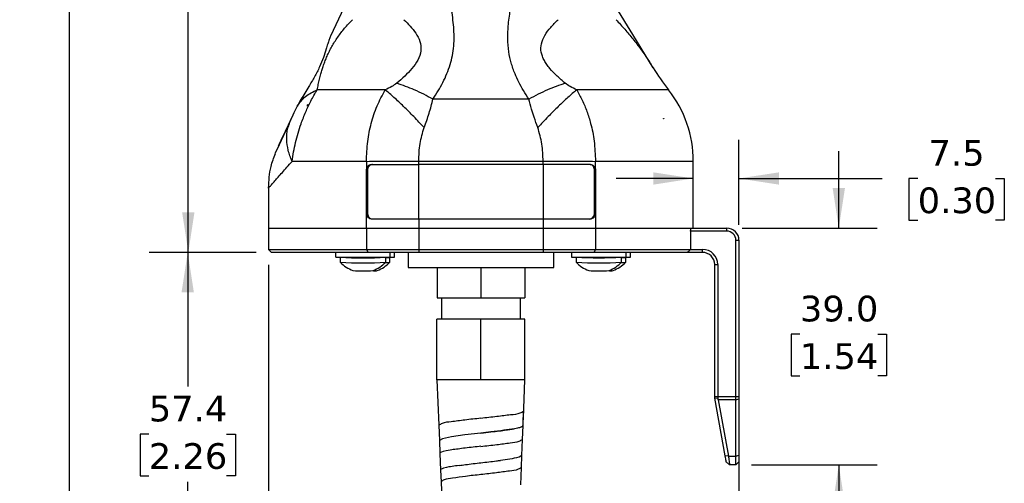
# Model space of a CAD drawing. Header units: millimetres. Extents: x 13 to 546, y 13 to 419.
# Tile 3 of 21: x 132 to 294, y 148 to 225. Entities that reach past the tile are written whole.
import ezdxf

# ---------------------------------------------------------------- set-up
doc = ezdxf.new("R2010")
doc.units = ezdxf.units.MM
doc.header["$LTSCALE"] = 2
doc.linetypes.add('SLD-Solid', pattern=[0])
doc.layers.add('DIMENSIONS', color=140, linetype='SLD-Solid', lineweight=25)
doc.styles.add('SLDTEXTSTYLE0', font='VERDANA.TTF')
doc.dimstyles.new('SLDDIMSTYLE0', dxfattribs={"dimtxt": 4.316016, "dimasz": 6.604, "dimexe": 0, "dimexo": 0.0625, "dimgap": 1.079004, "dimtad": 0, "dimtih": 1, "dimtoh": 1, "dimrnd": 1e-09, "dimzin": 12, "dimdsep": 46, "dimtxsty": 'SLDTEXTSTYLE0', "dimsah": 1, "dimcen": 0.09, "dimadec": 0, "dimazin": 3, "dimtfac": 1, "dimtofl": 0, "dimtmove": 0, "dimatfit": 3, "dimfxl": 0, "dimfrac": 2, "dimtolj": 1, "dimtzin": 12, "dimarcsym": 0})
doc.dimstyles.new('SLDDIMSTYLE1', dxfattribs={"dimtxt": 4.316016, "dimasz": 6.604, "dimexe": 0, "dimexo": 0.0625, "dimgap": 1.079004, "dimtad": 0, "dimtih": 1, "dimtoh": 1, "dimrnd": 1e-09, "dimzin": 4, "dimdsep": 46, "dimtxsty": 'SLDTEXTSTYLE0', "dimsah": 1, "dimcen": 0.09, "dimadec": 0, "dimazin": 1, "dimtfac": 1, "dimtmove": 0, "dimatfit": 0, "dimfxl": 0, "dimfrac": 2, "dimtolj": 1, "dimtzin": 12, "dimarcsym": 0})
doc.dimstyles.new('SLDDIMSTYLE2', dxfattribs={"dimtxt": 4.316016, "dimasz": 6.604, "dimexe": 0, "dimexo": 0.0625, "dimgap": 1.079004, "dimtad": 0, "dimtih": 1, "dimtoh": 1, "dimrnd": 1e-09, "dimzin": 12, "dimdsep": 46, "dimtxsty": 'SLDTEXTSTYLE0', "dimsah": 1, "dimcen": 0.09, "dimadec": 0, "dimazin": 3, "dimtfac": 1, "dimtmove": 0, "dimatfit": 0, "dimfxl": 0, "dimfrac": 2, "dimtolj": 1, "dimtzin": 12, "dimarcsym": 0})

# ---------------------------------------------------------------- blocks, each defined once
blk = doc.blocks.new('_D_1')
at = {"layer": 'DIMENSIONS'}
for p, q in [((237.94, 371.26), (153.57, 371.26)), ((159.92, 371.26), (159.92, 287.07)), ((153.5, 279.24), (152.06, 279.24)), ((152.06, 279.24), (152.06, 272.38)), ((166.33, 279.24), (167.78, 279.24)), ((167.78, 279.24), (167.78, 272.38)), ((152.06, 272.38), (153.5, 272.38)), ((159.92, 186.46), (159.92, 271.42)), ((167.78, 272.38), (166.33, 272.38)), ((171.11, 186.46), (153.57, 186.46))]:
    blk.add_line(p, q, dxfattribs=at)
for points in [[(159.92, 371.26), (158.9, 364.65), (160.93, 364.65)], [(159.92, 186.46), (160.93, 193.06), (158.9, 193.06)]]:
    blk.add_solid(points, dxfattribs=at)
at = {"layer": 'DIMENSIONS', "char_height": 4.233, "attachment_point": 1, "style": 'SLDTEXTSTYLE0'}
for s, insert in [('184.8', (151.71, 285.59)), ('7.28', (153.5, 277.76))]:
    blk.add_mtext(s, dxfattribs=dict(at, insert=insert))
blk = doc.blocks.new('_D_2')
at = {"layer": 'DIMENSIONS'}
for p, q in [((171.11, 186.46), (153.47, 186.46)), ((159.82, 186.46), (159.82, 164.35)), ((153.41, 156.52), (151.96, 156.52)), ((151.96, 156.52), (151.96, 149.66)), ((166.23, 156.52), (167.68, 156.52)), ((167.68, 156.52), (167.68, 149.66)), ((151.96, 149.66), (153.41, 149.66)), ((167.68, 149.66), (166.23, 149.66)), ((159.82, 129.07), (159.82, 148.69)), ((199.81, 129.07), (153.47, 129.07))]:
    blk.add_line(p, q, dxfattribs=at)
for points in [[(159.82, 186.46), (158.8, 179.86), (160.84, 179.86)], [(159.82, 129.07), (160.84, 135.68), (158.8, 135.68)]]:
    blk.add_solid(points, dxfattribs=at)
at = {"layer": 'DIMENSIONS', "char_height": 4.233, "attachment_point": 1, "style": 'SLDTEXTSTYLE0'}
for s, insert in [('57.4', (153.41, 162.86)), ('2.26', (153.41, 155.04))]:
    blk.add_mtext(s, dxfattribs=dict(at, insert=insert))
blk = doc.blocks.new('_D_3')
at = {"layer": 'DIMENSIONS'}
for p, q in [((237.48, 371.22), (133.98, 371.22)), ((140.33, 371.22), (140.33, 254.33)), ((133.92, 246.5), (132.47, 246.5)), ((132.47, 246.5), (132.47, 239.64)), ((146.75, 246.5), (148.2, 246.5)), ((148.2, 246.5), (148.2, 239.64)), ((132.47, 239.64), (133.92, 239.64)), ((140.33, 129.07), (140.33, 238.68)), ((148.2, 239.64), (146.75, 239.64)), ((199.81, 129.07), (133.98, 129.07))]:
    blk.add_line(p, q, dxfattribs=at)
for points in [[(140.33, 371.22), (139.32, 364.62), (141.35, 364.62)], [(140.33, 129.07), (141.35, 135.68), (139.32, 135.68)]]:
    blk.add_solid(points, dxfattribs=at)
at = {"layer": 'DIMENSIONS', "char_height": 4.233, "attachment_point": 1, "style": 'SLDTEXTSTYLE0'}
for s, insert in [('242.1', (132.13, 252.84)), ('9.53', (133.92, 245.02))]:
    blk.add_mtext(s, dxfattribs=dict(at, insert=insert))
blk = doc.blocks.new('_D_4')
at = {"layer": 'DIMENSIONS'}
for p, q in [((173.15, 184.42), (173.15, 94.73)), ((250.68, 160.21), (250.68, 94.73)), ((173.15, 101.08), (197.03, 101.08)), ((202.88, 101.08), (201.43, 101.08)), ((201.43, 101.08), (201.43, 94.22)), ((215.71, 101.08), (217.16, 101.08)), ((217.16, 101.08), (217.16, 94.22)), ((250.68, 101.08), (221.56, 101.08)), ((201.43, 94.22), (202.88, 94.22)), ((217.16, 94.22), (215.71, 94.22))]:
    blk.add_line(p, q, dxfattribs=at)
for points in [[(173.15, 101.08), (179.75, 100.06), (179.75, 102.09)], [(250.68, 101.08), (244.07, 102.09), (244.07, 100.06)]]:
    blk.add_solid(points, dxfattribs=at)
at = {"layer": 'DIMENSIONS', "char_height": 4.233, "attachment_point": 1, "style": 'SLDTEXTSTYLE0'}
for s, insert in [('77.5', (202.88, 107.42)), ('3.05', (202.88, 99.59))]:
    blk.add_mtext(s, dxfattribs=dict(at, insert=insert))
blk = doc.blocks.new('_D_5')
at = {"layer": 'DIMENSIONS'}
for p, q in [((267.13, 190.46), (267.13, 203.16)), ((251.22, 190.46), (273.48, 190.46)), ((260.72, 172.99), (259.27, 172.99)), ((259.27, 172.99), (259.27, 166.13)), ((273.55, 172.99), (274.99, 172.99)), ((274.99, 172.99), (274.99, 166.13)), ((259.27, 166.13), (260.72, 166.13)), ((274.99, 166.13), (273.55, 166.13)), ((252.72, 151.46), (273.48, 151.46)), ((267.13, 151.46), (267.13, 138.76))]:
    blk.add_line(p, q, dxfattribs=at)
for points in [[(267.13, 190.46), (268.15, 197.06), (266.12, 197.06)], [(267.13, 151.46), (266.12, 144.86), (268.15, 144.86)]]:
    blk.add_solid(points, dxfattribs=at)
at = {"layer": 'DIMENSIONS', "char_height": 4.233, "attachment_point": 1, "style": 'SLDTEXTSTYLE0'}
for s, insert in [('39.0', (260.72, 179.33)), ('1.54', (260.72, 171.5))]:
    blk.add_mtext(s, dxfattribs=dict(at, insert=insert))
blk = doc.blocks.new('_D_6')
at = {"layer": 'DIMENSIONS'}
for p, q in [((250.68, 191), (250.68, 204.99)), ((243.15, 198.64), (230.45, 198.64)), ((250.68, 198.64), (274.29, 198.64)), ((280.14, 198.64), (278.69, 198.64)), ((278.69, 198.64), (278.69, 191.78)), ((292.96, 198.64), (294.41, 198.64)), ((294.41, 198.64), (294.41, 191.78)), ((278.69, 191.78), (280.14, 191.78)), ((294.41, 191.78), (292.96, 191.78))]:
    blk.add_line(p, q, dxfattribs=at)
for points in [[(243.15, 198.64), (236.55, 199.65), (236.55, 197.62)], [(250.68, 198.64), (257.28, 197.62), (257.28, 199.65)]]:
    blk.add_solid(points, dxfattribs=at)
at = {"layer": 'DIMENSIONS', "char_height": 4.233, "attachment_point": 1, "style": 'SLDTEXTSTYLE0'}
for s, insert in [('7.5', (281.93, 204.98)), ('0.30', (280.14, 197.16))]:
    blk.add_mtext(s, dxfattribs=dict(at, insert=insert))

msp = doc.modelspace()

# ---------------------------------------------------------------- linework, layer by layer
for p, q in [((185.571, 226.749), (183.351, 222.089)), ((216.066, 211.706), (200.236, 211.706)), ((177.881, 210.569), (177.484, 209.774)), ((179.697, 210.746), (179.572, 210.746)), ((179.572, 210.546), (179.572, 210.746)), ((176.544, 207.569), (176.802, 208.342)), ((238.246, 208.493), (238.265, 208.493)), ((238.265, 208.444), (238.265, 208.493)), ((238.265, 208.493), (238.28, 208.493)), ((197.904, 201.466), (218.398, 201.466)), ((197.904, 200.961), (197.904, 201.466)), ((218.398, 200.961), (218.398, 201.466)), ((243.151, 190.461), (243.151, 201.487)), ((189.436, 199.961), (189.275, 199.961)), ((189.275, 192.961), (189.275, 199.961)), ((189.436, 199.961), (189.436, 192.961)), ((190.134, 200.961), (197.904, 200.961)), ((218.398, 200.961), (197.904, 200.961)), ((197.904, 191.961), (197.904, 200.961)), ((226.168, 200.961), (218.398, 200.961)), ((218.398, 200.961), (218.398, 191.961)), ((226.865, 192.961), (226.865, 199.961)), ((226.865, 199.961), (227.027, 199.961)), ((227.027, 199.961), (227.027, 192.961)), ((173.151, 197.063), (173.151, 190.461)), ((189.275, 190.461), (189.275, 192.961)), ((189.436, 192.961), (189.275, 192.961)), ((197.904, 191.961), (190.134, 191.961)), ((197.904, 191.961), (197.904, 190.461)), ((218.398, 191.961), (197.904, 191.961)), ((218.398, 191.961), (218.398, 190.461)), ((226.168, 191.961), (218.398, 191.961)), ((227.027, 192.961), (226.865, 192.961)), ((227.027, 192.961), (227.027, 190.461)), ((173.151, 190.461), (173.151, 186.961)), ((173.151, 190.461), (189.275, 190.461)), ((189.275, 190.461), (197.904, 190.461)), ((189.275, 190.461), (189.275, 186.961)), ((197.904, 190.461), (218.398, 190.461)), ((197.904, 190.461), (197.904, 186.961)), ((218.398, 190.461), (227.027, 190.461)), ((218.398, 190.461), (218.398, 186.961)), ((227.027, 190.461), (242.755, 190.461)), ((227.027, 190.461), (227.027, 186.961)), ((242.675, 189.961), (242.675, 186.961)), ((248.675, 189.961), (242.675, 189.961)), ((242.755, 190.461), (248.675, 190.461)), ((248.675, 189.961), (248.675, 190.461)), ((250.175, 162.75), (250.175, 188.461)), ((250.175, 188.461), (250.675, 188.461)), ((250.675, 188.461), (250.675, 162.75)), ((173.151, 186.961), (173.651, 186.461)), ((173.151, 186.961), (189.275, 186.961)), ((189.275, 186.961), (197.904, 186.961)), ((189.275, 186.961), (189.544, 186.461)), ((197.904, 186.961), (218.398, 186.961)), ((197.904, 186.961), (197.904, 186.461)), ((218.398, 186.961), (218.398, 186.461)), ((218.398, 186.961), (227.027, 186.961)), ((227.027, 186.961), (226.757, 186.461)), ((227.027, 186.961), (242.675, 186.961)), ((242.675, 186.961), (244.675, 186.961)), ((244.675, 186.461), (244.675, 186.961)), ((189.544, 186.461), (173.651, 186.461)), ((184.205, 186.461), (184.205, 185.661)), ((184.206, 185.661), (193.205, 185.661)), ((184.955, 185.66), (184.955, 184.83)), ((186.706, 185.661), (186.706, 185.66)), ((197.904, 186.461), (189.544, 186.461)), ((192.455, 184.832), (192.455, 185.661)), ((193.146, 184.832), (193.146, 185.661)), ((193.205, 185.661), (193.205, 186.461)), ((193.205, 185.661), (193.896, 185.661)), ((193.896, 185.661), (193.896, 186.461)), ((196.151, 186.461), (196.151, 183.961)), ((218.398, 186.461), (197.904, 186.461)), ((226.757, 186.461), (218.398, 186.461)), ((220.151, 183.961), (220.151, 186.461)), ((223.084, 186.461), (223.084, 185.661)), ((223.085, 185.661), (232.084, 185.661)), ((223.834, 185.66), (223.834, 184.83)), ((225.585, 185.661), (225.585, 185.66)), ((242.249, 186.461), (226.757, 186.461)), ((231.334, 184.832), (231.334, 185.661)), ((232.025, 184.832), (232.025, 185.661)), ((232.084, 185.661), (232.084, 186.461)), ((232.084, 185.661), (232.775, 185.661)), ((232.775, 185.661), (232.775, 186.461)), ((244.675, 186.461), (242.249, 186.461)), ((196.151, 183.961), (220.151, 183.961)), ((200.919, 183.961), (200.919, 178.961)), ((208.151, 183.961), (208.151, 178.961)), ((215.382, 183.961), (215.382, 178.961)), ((246.675, 184.461), (247.175, 184.461)), ((246.675, 162.75), (246.675, 184.461)), ((247.175, 184.461), (247.175, 162.75)), ((200.919, 178.961), (208.151, 178.961)), ((201.651, 178.961), (201.651, 175.461)), ((208.151, 178.961), (215.382, 178.961)), ((214.651, 175.461), (214.651, 178.961)), ((200.89, 165.461), (200.89, 175.461)), ((208.151, 175.461), (200.89, 175.461)), ((208.151, 165.461), (208.151, 175.461)), ((215.411, 175.461), (208.151, 175.461)), ((215.411, 165.461), (215.411, 175.461)), ((208.151, 165.461), (200.89, 165.461)), ((200.905, 165.461), (201.202, 157.986)), ((215.411, 165.461), (208.151, 165.461)), ((215.145, 159.15), (215.396, 165.461)), ((246.675, 162.461), (246.675, 162.75)), ((246.675, 162.75), (247.175, 162.75)), ((246.68, 162.434), (247.175, 162.501)), ((248.405, 152.945), (246.68, 162.434)), ((247.175, 162.75), (247.175, 162.501)), ((247.175, 162.75), (250.175, 162.75)), ((250.175, 162.184), (250.175, 162.75)), ((250.175, 162.75), (250.675, 162.75)), ((250.175, 162.184), (250.675, 162.325)), ((250.675, 162.75), (250.675, 162.325)), ((250.675, 162.325), (250.675, 153.036)), ((250.175, 162.184), (247.261, 162.184)), ((247.261, 162.184), (248.95, 152.894)), ((250.175, 152.894), (250.175, 162.184)), ((215.085, 157.948), (215.132, 159.15)), ((201.215, 157.987), (201.313, 155.473)), ((215.007, 155.669), (215.097, 157.939)), ((201.302, 155.472), (201.386, 153.359)), ((214.892, 153.035), (214.995, 155.669)), ((201.396, 153.359), (201.505, 150.595)), ((214.902, 153.034), (214.476, 152.76)), ((214.823, 151.026), (214.902, 153.035)), ((248.95, 152.894), (248.405, 152.945)), ((248.95, 152.894), (250.175, 152.894)), ((250.175, 152.894), (250.675, 153.036)), ((250.175, 151.461), (250.175, 152.894)), ((250.675, 153.036), (250.675, 151.961)), ((214.701, 148.163), (214.813, 151.02)), ((249.142, 151.461), (248.597, 151.889)), ((250.175, 151.461), (249.142, 151.461)), ((250.175, 151.461), (250.675, 151.961)), ((201.496, 150.595), (201.571, 148.692)), ((201.58, 148.694), (201.696, 145.744))]:
    msp.add_line(p, q)
at = {"flags": 128}
for points in [[(236.518, 216.888), (233.166, 222.376), (230.385, 226.931)], [(192.371, 213.238), (189.028, 213.238), (186.015, 213.238), (183.382, 213.239), (181.175, 213.239)], [(239.061, 213.238), (238.802, 213.238), (238.032, 213.238), (236.761, 213.238), (235.013, 213.238), (232.816, 213.238), (230.206, 213.238), (227.228, 213.238), (223.93, 213.238)], [(177.484, 209.774), (177.319, 209.429), (177.148, 209.069), (176.802, 208.342)], [(176.802, 208.342), (175.875, 206.397), (175.17, 204.917), (174.826, 204.194), (174.706, 203.943)], [(176.52, 207.634), (175.618, 205.741), (174.882, 204.196), (174.385, 203.152), (174.206, 202.776)], [(174.556, 203.512), (174.385, 203.152), (174.206, 202.776)], [(189.275, 201.461), (185.566, 201.46), (182.248, 201.46), (179.38, 201.459), (177.01, 201.459)], [(189.275, 201.461), (189.275, 200.621), (189.275, 199.961)], [(227.027, 199.961), (227.027, 200.801), (227.027, 201.461)], [(243.151, 201.461), (242.877, 201.461), (242.06, 201.461), (240.713, 201.461), (238.856, 201.461), (236.519, 201.461), (233.739, 201.461), (230.558, 201.461), (227.027, 201.461)], [(215.132, 159.15), (215.145, 159.491), (215.173, 160.266)], [(208.151, 156.698), (205.521, 156.391), (203.299, 156.085), (201.823, 155.779), (201.313, 155.473), (201.313, 155.473)], [(248.597, 151.889), (248.593, 151.914), (248.579, 151.987), (248.558, 152.107), (248.528, 152.268), (248.492, 152.466), (248.451, 152.694), (248.405, 152.945)]]:
    msp.add_lwpolyline(points, dxfattribs=at)
for centre, radius, start, end in [((268.095, 236.171), 36.999, 211.41093, 218.30629), ((224.151, 201.461), 19, 0.00278, 38.30135), ((208.175, 195.707), 34.976, 350.54387, 351.37327), ((248.675, 188.461), 2, 0.00001, 90), ((248.675, 188.461), 1.5, 359.99988, 90.0001), ((160.971, 256.181), 107.083, 319.37704, 319.72859), ((244.675, 184.461), 2.5, 0.00011, 89.99992), ((188.694, 260.688), 75.121, 267.14756, 272.86989), ((188.7, 221.009), 35.405, 266.77225, 273.2452), ((192.558, 190.049), 4.426, 268.67369, 277.63443), ((227.572, 269.331), 83.753, 267.44268, 272.57478), ((227.578, 227.068), 41.455, 267.24498, 272.77246), ((231.437, 190.049), 4.426, 268.67369, 277.63443), ((244.675, 184.461), 2, 0.00003, 89.99998), ((188.694, 259.858), 75.12, 267.14756, 272.86989), ((188.692, 222.904), 39.48, 267.59089, 272.44831), ((190.501, 190.803), 7.365, 269.51257, 274.42825), ((192.562, 189.182), 4.388, 268.70201, 277.64333), ((227.572, 268.501), 83.753, 267.44268, 272.57478), ((227.572, 222.904), 39.48, 267.59088, 272.44831), ((229.38, 190.803), 7.365, 269.51257, 274.42825), ((231.441, 189.182), 4.388, 268.70201, 277.64333), ((250.556, 163.153), 3.943, 190.10747, 190.50776), ((245.267, 161.814), 2.028, 10.49173, 19.78588), ((-16.365, 168.351), 231.693, 357.43038, 357.9972), ((214.061, 159.186), 1.601, 309.59377, 310.20402)]:
    msp.add_arc(centre, radius, start, end)
for points, knots in [([(200.236, 211.706), (200.53, 212.154), (201.119, 213.052), (201.894, 214.457), (202.563, 215.9), (203.098, 217.384), (203.48, 218.906), (203.695, 220.451), (203.749, 222.005), (203.675, 223.565), (203.504, 225.13), (203.344, 226.173), (203.265, 226.694)], [0, 0, 0, 0, 0.1019127, 0.2042109, 0.3049205, 0.404411, 0.5038033, 0.602834, 0.7006777, 0.7992124, 0.8997433, 1, 1, 1, 1]), ([(216.066, 211.706), (215.759, 212.174), (215.162, 213.084), (214.397, 214.479), (213.695, 215.995), (213.111, 217.654), (212.683, 219.598), (212.524, 221.731), (212.656, 224.145), (212.904, 225.808), (213.036, 226.694)], [0, 0, 0, 0, 0.1063886, 0.2070366, 0.3024093, 0.4240361, 0.5409777, 0.680142, 0.8296292, 1, 1, 1, 1]), ([(181.175, 213.239), (181.23, 213.538), (181.338, 214.126), (181.533, 214.998), (181.743, 215.819), (181.966, 216.581), (182.208, 217.315), (182.478, 218.046), (182.798, 218.815), (183.157, 219.583), (183.712, 220.638), (184.523, 221.931), (185.668, 223.421), (186.552, 224.329), (187, 224.79)], [0, 0, 0, 0, 0.0693706, 0.1360296, 0.2036431, 0.2623545, 0.3168234, 0.3797519, 0.4399662, 0.5064479, 0.5727548, 0.7115013, 0.853609, 1, 1, 1, 1]), ([(195.447, 224.79), (196.146, 224.088), (197.201, 223.027), (198.171, 221.246), (198.374, 219.644), (197.795, 218.081), (196.459, 216.236), (195.157, 215.094), (194.282, 214.326)], [0, 0, 0, 0, 0.2307388, 0.3486412, 0.4691223, 0.5959904, 0.7285383, 1, 1, 1, 1]), ([(222.019, 214.326), (221.571, 214.713), (220.691, 215.473), (219.688, 216.519), (219.01, 217.392), (218.585, 218.061), (218.269, 218.733), (218.002, 219.657), (218.028, 220.89), (218.657, 222.288), (219.641, 223.585), (220.441, 224.38), (220.854, 224.79)], [0, 0, 0, 0, 0.1385001, 0.2717444, 0.3382593, 0.3966512, 0.4569079, 0.511377, 0.6206851, 0.7365748, 0.8638993, 1, 1, 1, 1]), ([(230.418, 224.79), (230.905, 224.267), (231.865, 223.236), (233.195, 221.64), (234.426, 220.036), (235.533, 218.459), (236.201, 217.395), (236.518, 216.888)], [0, 0, 0, 0, 0.2142005, 0.4223909, 0.6230971, 0.8205873, 1, 1, 1, 1]), ([(183.351, 222.089), (183.271, 221.9), (183.093, 221.477), (182.881, 220.765), (182.591, 219.773), (182.19, 218.492), (181.556, 216.951), (180.723, 215.361), (179.874, 213.946), (179.108, 212.7), (178.467, 211.642), (178.074, 210.922), (177.881, 210.569)], [0, 0, 0, 0, 0.0480096, 0.1074224, 0.1736751, 0.2903003, 0.4215523, 0.5632729, 0.7103333, 0.8080276, 0.9057884, 1, 1, 1, 1]), ([(194.282, 214.326), (194.008, 214.134), (193.406, 213.711), (192.736, 213.405), (192.371, 213.238)], [0, 0, 0, 0, 0.4546503, 1, 1, 1, 1]), ([(200.236, 211.706), (199.224, 212.244), (197.304, 213.264), (195.253, 213.985), (194.282, 214.326)], [0, 0, 0, 0, 0.5267404, 1, 1, 1, 1]), ([(222.019, 214.326), (221.048, 213.985), (218.997, 213.264), (217.077, 212.244), (216.066, 211.706)], [0, 0, 0, 0, 0.4732595, 1, 1, 1, 1]), ([(223.93, 213.238), (223.565, 213.405), (222.895, 213.711), (222.293, 214.134), (222.019, 214.326)], [0, 0, 0, 0, 0.5453499, 1, 1, 1, 1]), ([(177.01, 201.459), (177.186, 202.497), (177.54, 204.589), (178.351, 207.312), (179.239, 209.579), (180.113, 211.462), (180.811, 212.63), (181.175, 213.239)], [0, 0, 0, 0, 0.2507743, 0.5057211, 0.6755804, 0.8309955, 1, 1, 1, 1]), ([(177.881, 210.569), (178.294, 211.128), (179.159, 212.3), (180.482, 212.916), (181.175, 213.239)], [0, 0, 0, 0, 0.4764093, 1, 1, 1, 1]), ([(189.275, 201.461), (189.316, 202.555), (189.397, 204.664), (190.016, 207.727), (190.953, 210.603), (191.901, 212.365), (192.371, 213.238)], [0, 0, 0, 0, 0.2664945, 0.513279, 0.7589483, 1, 1, 1, 1]), ([(198.781, 207.028), (198.217, 207.63), (197.114, 208.81), (195.456, 210.463), (193.892, 211.943), (192.855, 212.826), (192.371, 213.238)], [0, 0, 0, 0, 0.2769692, 0.5426066, 0.7865051, 1, 1, 1, 1]), ([(223.93, 213.238), (223.446, 212.826), (222.409, 211.943), (220.845, 210.463), (219.187, 208.81), (218.084, 207.63), (217.521, 207.028)], [0, 0, 0, 0, 0.2134949, 0.4573934, 0.7230307, 1, 1, 1, 1]), ([(223.93, 213.238), (224.247, 212.669), (224.889, 211.518), (225.65, 209.664), (226.349, 207.426), (226.897, 204.68), (226.982, 202.573), (227.027, 201.461)], [0, 0, 0, 0, 0.1583827, 0.32091914, 0.48681903, 0.72930101, 1, 1, 1, 1]), ([(198.781, 207.028), (198.928, 207.42), (199.221, 208.199), (199.611, 209.373), (199.955, 210.54), (200.143, 211.32), (200.236, 211.706)], [0, 0, 0, 0, 0.2562772, 0.5089216, 0.7571173, 1, 1, 1, 1]), ([(217.521, 207.028), (217.313, 207.589), (216.94, 208.592), (216.451, 210.153), (216.201, 211.159), (216.066, 211.706)], [0, 0, 0, 0, 0.3657182, 0.6551589, 1, 1, 1, 1]), ([(179.697, 210.746), (179.674, 210.709), (179.632, 210.643), (179.59, 210.576), (179.572, 210.546)], [0, 0, 0, 0, 0.55999967, 1, 1, 1, 1]), ([(238.265, 208.444), (238.262, 208.453), (238.255, 208.469), (238.248, 208.486), (238.246, 208.493)], [0, 0, 0, 0, 0.5600061, 1, 1, 1, 1]), ([(238.28, 208.493), (238.278, 208.484), (238.273, 208.467), (238.268, 208.451), (238.265, 208.444)], [0, 0, 0, 0, 0.5587737, 1, 1, 1, 1]), ([(177.01, 201.459), (176.778, 202.06), (176.327, 203.229), (176.097, 205.043), (176.154, 206.518), (176.449, 207.312), (176.544, 207.569)], [0, 0, 0, 0, 0.3068887, 0.5964679, 0.8694176, 1, 1, 1, 1]), ([(197.904, 201.466), (197.932, 202.453), (197.985, 204.345), (198.523, 206.16), (198.781, 207.028)], [0, 0, 0, 0, 0.52131219, 1, 1, 1, 1]), ([(218.398, 201.466), (218.371, 202.419), (218.319, 204.311), (217.786, 206.127), (217.521, 207.028)], [0, 0, 0, 0, 0.5034989, 1, 1, 1, 1]), ([(173.151, 197.063), (173.205, 198.262), (173.293, 200.223), (174.012, 202.041), (174.291, 202.747)], [0, 0, 0, 0, 0.6118115, 1, 1, 1, 1]), ([(173.151, 197.063), (173.19, 197.107), (173.346, 197.283), (173.694, 197.677), (174.183, 198.24), (174.784, 198.923), (175.444, 199.675), (176.2, 200.534), (176.731, 201.14), (177.01, 201.459)], [0, 0, 0, 0, 0.03058866, 0.12020233, 0.26968882, 0.41302635, 0.5867448, 0.78252008, 1, 1, 1, 1]), ([(189.275, 201.461), (189.964, 201.462), (191.374, 201.466), (193.519, 201.469), (195.705, 201.469), (197.172, 201.467), (197.904, 201.466)], [0, 0, 0, 0, 0.2397189, 0.4902434, 0.7455252, 1, 1, 1, 1]), ([(218.398, 201.466), (219.129, 201.467), (220.596, 201.469), (222.783, 201.469), (224.927, 201.466), (226.337, 201.462), (227.027, 201.461)], [0, 0, 0, 0, 0.25447476, 0.50975665, 0.76028121, 1, 1, 1, 1]), ([(189.275, 199.961), (189.284, 200.073), (189.302, 200.293), (189.444, 200.591), (189.659, 200.82), (189.905, 200.944), (190.069, 200.956), (190.134, 200.961)], [0, 0, 0, 0, 0.2293367, 0.4518238, 0.6639076, 0.8672361, 1, 1, 1, 1]), ([(190.296, 200.961), (190.197, 200.95), (189.998, 200.927), (189.739, 200.751), (189.549, 200.496), (189.451, 200.219), (189.44, 200.035), (189.436, 199.961)], [0, 0, 0, 0, 0.201119, 0.4070738, 0.6225813, 0.8478701, 1, 1, 1, 1]), ([(226.865, 199.961), (226.856, 200.073), (226.838, 200.293), (226.696, 200.591), (226.48, 200.82), (226.234, 200.944), (226.07, 200.956), (226.005, 200.961)], [0, 0, 0, 0, 0.2292911, 0.4517401, 0.6638058, 0.8671618, 1, 1, 1, 1]), ([(226.168, 200.961), (226.266, 200.95), (226.465, 200.927), (226.724, 200.751), (226.914, 200.496), (227.012, 200.218), (227.022, 200.035), (227.027, 199.961)], [0, 0, 0, 0, 0.2010496, 0.4069932, 0.6225361, 0.8478743, 1, 1, 1, 1]), ([(190.134, 191.961), (190.035, 191.972), (189.836, 191.995), (189.577, 192.171), (189.387, 192.426), (189.289, 192.703), (189.279, 192.887), (189.275, 192.961)], [0, 0, 0, 0, 0.201063, 0.4070204, 0.6225781, 0.847931, 1, 1, 1, 1]), ([(189.436, 192.961), (189.445, 192.849), (189.463, 192.629), (189.605, 192.331), (189.821, 192.102), (190.067, 191.978), (190.231, 191.966), (190.296, 191.961)], [0, 0, 0, 0, 0.2292912, 0.4517397, 0.6638059, 0.8671623, 1, 1, 1, 1]), ([(226.005, 191.961), (226.104, 191.972), (226.303, 191.995), (226.562, 192.171), (226.752, 192.426), (226.85, 192.703), (226.861, 192.887), (226.865, 192.961)], [0, 0, 0, 0, 0.20111889, 0.40707423, 0.62258161, 0.84787082, 1, 1, 1, 1]), ([(227.027, 192.961), (227.017, 192.849), (227, 192.629), (226.857, 192.331), (226.642, 192.102), (226.396, 191.978), (226.232, 191.966), (226.168, 191.961)], [0, 0, 0, 0, 0.2293469, 0.4518448, 0.6639371, 0.8672765, 1, 1, 1, 1]), ([(184.956, 184.829), (185.268, 184.548), (185.892, 183.988), (186.653, 183.636), (187.033, 183.459)], [0, 0, 0, 0, 0.5001361, 1, 1, 1, 1]), ([(190.379, 183.46), (190.759, 183.637), (191.52, 183.99), (192.143, 184.551), (192.455, 184.831)], [0, 0, 0, 0, 0.4998768, 1, 1, 1, 1]), ([(191.07, 183.46), (191.45, 183.637), (192.21, 183.99), (192.834, 184.551), (193.145, 184.831)], [0, 0, 0, 0, 0.49987653, 1, 1, 1, 1]), ([(223.835, 184.829), (224.147, 184.548), (224.771, 183.988), (225.532, 183.636), (225.912, 183.459)], [0, 0, 0, 0, 0.5001365, 1, 1, 1, 1]), ([(229.258, 183.46), (229.638, 183.637), (230.399, 183.99), (231.022, 184.551), (231.334, 184.831)], [0, 0, 0, 0, 0.4998771, 1, 1, 1, 1]), ([(229.949, 183.46), (230.329, 183.637), (231.089, 183.99), (231.713, 184.551), (232.024, 184.831)], [0, 0, 0, 0, 0.49987653, 1, 1, 1, 1]), ([(208.149, 159.139), (207.257, 159.052), (205.61, 158.891), (203.496, 158.561), (201.989, 158.465), (201.384, 158.091), (201.215, 157.987)], [0, 0, 0, 0, 0.3794307, 0.7006689, 0.916354, 1, 1, 1, 1]), ([(215.187, 160.253), (214.989, 160.151), (214.326, 159.806), (212.797, 159.683), (210.668, 159.375), (209.032, 159.214), (208.151, 159.127)], [0, 0, 0, 0, 0.0926282, 0.3117484, 0.629498, 1, 1, 1, 1]), ([(215.082, 157.952), (214.974, 157.855), (214.583, 157.506), (213.427, 157.417), (211.814, 157.107), (209.962, 156.908), (208.699, 156.761), (208.151, 156.698)], [0, 0, 0, 0, 0.060364, 0.2182124, 0.4626023, 0.7667368, 1, 1, 1, 1]), ([(208.151, 156.708), (208.699, 156.77), (209.71, 156.884), (211.09, 157.048), (212.201, 157.194), (213.05, 157.32), (213.693, 157.434), (214.197, 157.531), (214.607, 157.656), (214.96, 157.723), (215.054, 157.892), (215.08, 157.94)], [0, 0, 0, 0, 0.2328449, 0.4297049, 0.5868883, 0.7061195, 0.791519, 0.8633834, 0.920605, 0.9776633, 1, 1, 1, 1]), ([(208.152, 154.521), (207.31, 154.434), (205.756, 154.274), (203.395, 153.931), (202.555, 153.856), (201.226, 153.451), (201.396, 153.359), (201.396, 153.359)], [0, 0, 0, 0, 0.3790375, 0.7000008, 0.9156672, 0.999988, 1, 1, 1, 1]), ([(208.151, 154.513), (209.024, 154.601), (210.641, 154.764), (212.726, 155.09), (214.221, 155.196), (214.832, 155.564), (215.007, 155.669)], [0, 0, 0, 0, 0.37568012, 0.69607051, 0.9134213, 1, 1, 1, 1]), ([(214.476, 152.76), (214.443, 152.75), (213.933, 152.588), (212.893, 152.414), (211.888, 152.274), (211.378, 152.202)], [0, 0, 0, 0, 0.0329362, 0.5093975, 1, 1, 1, 1]), ([(248.95, 152.894), (248.977, 152.687), (249.022, 152.343), (249.084, 151.901), (249.117, 151.629), (249.137, 151.496), (249.142, 151.461)], [0, 0, 0, 0, 0.4329921, 0.7209623, 0.9261949, 1, 1, 1, 1]), ([(204.549, 151.372), (204.148, 151.31), (203.228, 151.167), (202.625, 151.111), (201.328, 150.693), (201.496, 150.595), (201.496, 150.595)], [0, 0, 0, 0, 0.35603516, 0.81726333, 0.99986706, 1, 1, 1, 1]), ([(204.549, 151.372), (204.896, 151.418), (206.095, 151.577), (207.297, 151.715), (208.151, 151.812)], [0, 0, 0, 0, 0.2893675, 1, 1, 1, 1]), ([(208.151, 151.812), (209.008, 151.911), (210.084, 152.035), (211.159, 152.174), (211.378, 152.202)], [0, 0, 0, 0, 0.79606725, 1, 1, 1, 1]), ([(214.823, 151.026), (214.653, 150.92), (214.061, 150.551), (212.602, 150.441), (210.574, 150.115), (209, 149.95), (208.151, 149.861)], [0, 0, 0, 0, 0.0872867, 0.3046415, 0.6247549, 1, 1, 1, 1]), ([(208.151, 149.861), (207.304, 149.772), (205.74, 149.609), (203.736, 149.277), (202.298, 149.174), (201.731, 148.798), (201.571, 148.692)], [0, 0, 0, 0, 0.37880451, 0.69955595, 0.91516889, 1, 1, 1, 1])]:
    msp.add_open_spline(points, degree=3, knots=knots)

# ---------------------------------------------------------------- dimensions: what is measured, and where the dimension line sits
at = {"layer": 'DIMENSIONS'}
for base, p1, p2, dimstyle, picture, middle in [((140.334, 371.22), (202.351, 129.074), (240.018, 371.22), 'SLDDIMSTYLE0', '_D_3', (140.334, 246.501)), ((159.917, 186.461), (240.477, 371.259), (173.651, 186.461), 'SLDDIMSTYLE0', '_D_1', (159.917, 279.242)), ((267.133, 151.461), (248.675, 190.461), (250.175, 151.461), 'SLDDIMSTYLE1', '_D_5', (267.133, 172.986)), ((159.82, 129.074), (173.651, 186.461), (202.351, 129.074), 'SLDDIMSTYLE0', '_D_2', (159.82, 156.521))]:
    dim = msp.add_linear_dim(base=base, p1=p1, p2=p2, angle=90, dimstyle=dimstyle, dxfattribs=at)
    dim.commit()
    dim.dimension.update_dxf_attribs({"geometry": picture, "text_midpoint": middle, "dimtype": 160})
for base, p1, p2, dimstyle, picture, middle in [((243.151, 198.639), (250.675, 188.461), (243.151, 201.487), 'SLDDIMSTYLE2', '_D_6', (286.548, 198.639)), ((250.675, 101.076), (173.151, 186.961), (250.675, 162.75), 'SLDDIMSTYLE0', '_D_4', (209.295, 101.076))]:
    dim = msp.add_linear_dim(base=base, p1=p1, p2=p2, dimstyle=dimstyle, dxfattribs=at)
    dim.commit()
    dim.dimension.update_dxf_attribs({"geometry": picture, "text_midpoint": middle, "dimtype": 160})

doc.saveas('drawing.dxf')
